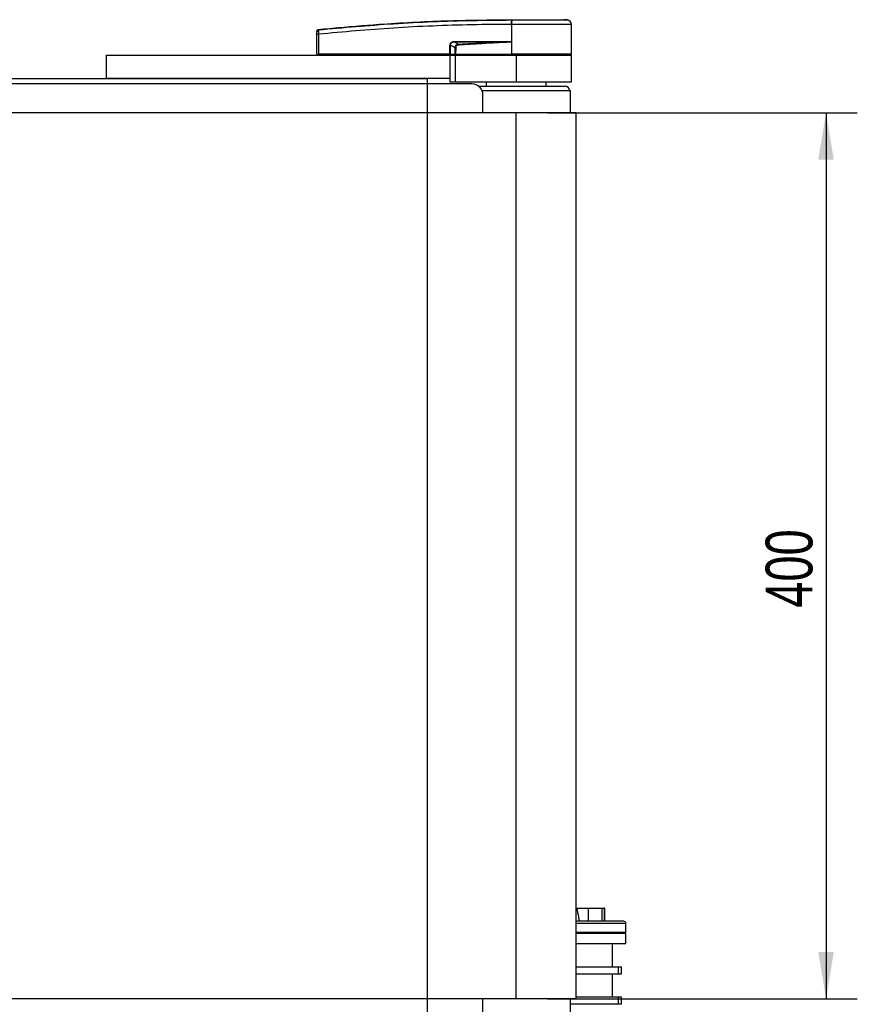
# Model space of a CAD drawing. Header units: millimetres. Extents: x 0 to 420, y 0 to 297.
# Tile 11 of 32: x 184 to 238, y 75 to 138. Entities that reach past the tile are written whole.
import ezdxf

# ---------------------------------------------------------------- set-up
doc = ezdxf.new("R2010")
doc.units = ezdxf.units.MM
doc.layers.add('QUOTE', color=174, linetype='Continuous')
doc.styles.add('SLDTEXTSTYLE3', font='TXT', dxfattribs={"width": 0.75})
doc.dimstyles.new('SLDDIMSTYLE0', dxfattribs={"dimtxt": 3, "dimasz": 3, "dimexe": 0, "dimexo": 0.0625, "dimgap": 0.75, "dimtad": 1, "dimlfac": 7.052763, "dimrnd": 1e-09, "dimzin": 12, "dimdsep": 46, "dimtxsty": 'SLDTEXTSTYLE3', "dimsah": 1, "dimcen": 0.09, "dimadec": 0, "dimazin": 3, "dimtfac": 1, "dimtdec": 3, "dimtofl": 0, "dimtmove": 0, "dimatfit": 3, "dimfxl": 0, "dimfrac": 2, "dimtolj": 1, "dimtzin": 12, "dimarcsym": 0})

# ---------------------------------------------------------------- blocks, each defined once
blk = doc.blocks.new('_D_3')
at = {"layer": 'QUOTE'}
for p, q in [((217.804, 132.358), (237.621, 132.358)), ((235.621, 132.358), (235.621, 75.642)), ((217.804, 75.642), (237.621, 75.642))]:
    blk.add_line(p, q, dxfattribs=at)
for points in [[(235.621, 132.358), (235.121, 129.358), (236.121, 129.358)], [(235.621, 75.642), (236.121, 78.642), (235.121, 78.642)]]:
    blk.add_solid(points, dxfattribs=at)
at = {"layer": 'QUOTE', "insert": (231.754, 100.675), "char_height": 3, "attachment_point": 1, "rotation": 90, "style": 'SLDTEXTSTYLE3'}
blk.add_mtext('400', dxfattribs=at)

msp = doc.modelspace()

# ---------------------------------------------------------------- linework, layer by layer
at = {"color": 7, "linetype": 'Continuous', "lineweight": 25}
for p, q in [((215.5074, 138.3128), (215.5076, 138.3128)), ((219.0776, 138.2933), (218.8309, 138.3128)), ((203.1579, 137.6851), (203.1578, 137.6851)), ((215.5072, 138.0139), (215.4842, 138.0139)), ((215.5072, 138.0139), (215.5058, 136.1151)), ((219.3477, 136.1151), (219.3311, 138.0138)), ((203.0433, 136.1151), (203.0543, 137.3847)), ((203.1582, 137.3847), (203.1471, 136.1151)), ((211.8692, 136.8828), (212.1185, 136.7532)), ((215.1966, 136.8828), (211.8692, 136.8828)), ((211.871, 136.9195), (215.1984, 136.9195)), ((215.4983, 136.9024), (215.4983, 136.8945)), ((215.4983, 136.8945), (215.5051, 136.1151)), ((211.5575, 136.1151), (211.5597, 136.6874)), ((211.5862, 136.6874), (211.584, 136.1151)), ((211.8853, 136.5319), (211.5862, 136.6874)), ((189.5727, 136.0442), (189.5727, 134.5554)), ((189.5727, 136.0442), (211.5499, 136.0442)), ((203.0433, 136.1151), (203.1471, 136.1151)), ((203.1123, 136.1151), (203.1135, 136.0442)), ((211.5575, 136.1151), (203.1471, 136.1151)), ((203.1524, 136.1151), (203.1525, 136.0442)), ((211.5499, 136.0442), (211.5499, 134.5554)), ((211.5499, 136.0442), (211.9044, 136.0442)), ((211.584, 136.1151), (211.5575, 136.1151)), ((211.5631, 136.1151), (211.5632, 136.0442)), ((211.584, 136.1151), (211.9001, 136.1151)), ((211.633, 136.1151), (211.6338, 136.0442)), ((211.9044, 136.0442), (211.9044, 134.3427)), ((211.9044, 136.0442), (215.8036, 136.0442)), ((211.9109, 136.1151), (215.5051, 136.1151)), ((211.9332, 136.1151), (211.9337, 136.0442)), ((215.5058, 136.1151), (215.5051, 136.1151)), ((219.3477, 136.1151), (215.5058, 136.1151)), ((215.5087, 136.1151), (215.5088, 136.0442)), ((215.8036, 136.0442), (215.8036, 134.3427)), ((215.8036, 136.0442), (219.3483, 136.0442)), ((219.2774, 136.0442), (219.2786, 136.1151)), ((219.3483, 134.3427), (219.3483, 136.0442)), ((178.3241, 134.5554), (189.5727, 134.5554)), ((211.5499, 134.5554), (189.5727, 134.5554)), ((210.1321, 134.2009), (210.1321, 134.5554)), ((211.5499, 134.5554), (211.5499, 134.3427)), ((211.5499, 134.3427), (211.9044, 134.3427)), ((211.9044, 134.3427), (215.8036, 134.3427)), ((213.8894, 134.3427), (213.8894, 134.0591)), ((215.8036, 134.3427), (219.3483, 134.3427)), ((217.7177, 134.0591), (217.7177, 134.3427)), ((212.9678, 134.2009), (62.6721, 134.2009)), ((213.3932, 134.0591), (218.9229, 134.0591)), ((213.6176, 133.7756), (219.2774, 133.7756)), ((219.2842, 132.3577), (219.2774, 133.7756)), ((213.6768, 132.3577), (213.6768, 133.492)), ((215.8036, 132.3577), (59.8363, 132.3577)), ((215.8036, 75.6423), (215.8036, 132.3577)), ((219.6319, 132.3577), (215.8036, 132.3577)), ((219.6319, 75.6423), (219.6319, 132.3577)), ((219.6319, 81.4556), (219.6788, 81.4556)), ((219.6788, 81.4556), (220.4117, 81.4556)), ((220.4117, 81.4556), (221.2877, 81.4556)), ((220.4117, 81.4556), (220.4117, 80.6049)), ((221.2877, 81.4556), (221.2877, 80.6049)), ((221.2877, 81.4556), (221.4283, 81.4556)), ((221.4283, 81.4556), (221.4283, 80.6049)), ((221.4751, 81.4556), (221.4283, 81.4556)), ((221.4751, 80.6049), (221.4751, 81.4556)), ((222.8221, 80.4631), (219.6319, 80.4631)), ((222.8221, 79.896), (222.8221, 80.4631)), ((222.8221, 79.896), (219.6319, 79.896)), ((222.8221, 79.8251), (219.6319, 79.8251)), ((222.7512, 79.8251), (222.8221, 79.896)), ((222.8221, 79.187), (222.8221, 79.8251)), ((219.6319, 79.187), (222.8221, 79.187)), ((221.9714, 77.694), (221.9714, 79.187)), ((219.6319, 77.694), (222.3212, 77.694)), ((222.3212, 77.694), (222.3212, 77.2403)), ((222.3212, 77.694), (222.5385, 77.694)), ((222.5385, 77.2403), (222.5385, 77.694)), ((219.6319, 77.2403), (222.3212, 77.2403)), ((221.9714, 75.7458), (221.9714, 77.2403)), ((222.3212, 77.2403), (222.5385, 77.2403)), ((215.8036, 75.6423), (59.8363, 75.6423)), ((213.6768, 74.508), (213.6768, 75.6423)), ((219.6319, 75.6423), (215.8036, 75.6423)), ((219.2774, 74.2244), (219.2842, 75.6423)), ((222.3212, 75.7458), (219.6319, 75.7458)), ((222.3212, 75.7458), (222.3212, 75.2921)), ((222.5385, 75.7458), (222.3212, 75.7458)), ((222.5385, 75.2921), (222.5385, 75.7458)), ((222.3212, 75.2921), (219.2825, 75.2921)), ((222.5385, 75.2921), (222.3212, 75.2921))]:
    msp.add_line(p, q, dxfattribs=at)
at = {"color": 7, "linetype": 'Continuous'}
for p in [(65.5079, 134.5554), (210.1321, 73.4446)]:
    msp.add_line(p, (210.1321, 134.5554), dxfattribs=at)
at = {"color": 7, "linetype": 'Continuous', "lineweight": 25, "flags": 128}
msp.add_lwpolyline([(215.1966, 136.8828), (215.3656, 136.8894), (215.4983, 136.8945)], dxfattribs=at)
at = {"color": 7, "linetype": 'Continuous', "lineweight": 25}
for centre, radius, start, end in [((216.5493, 138.0738), 1.0668, 168.120168, 183.219012), ((221.2576, 137.6376), 5.7895, 173.303191, 173.496611), ((216.5725, 138.0731), 1.0669, 168.081743, 183.180073), ((219.0475, 138.0113), 0.2836, 0.500011, 83.923128), ((203.1689, 137.5509), 0.1131, 96.104195, 179.384141), ((203.1063, 134.2456), 3.1395, 89.051899, 90.948101), ((211.5773, 136.9156), 0.2938, 353.585658, 0.74759), ((214.9047, 136.9156), 0.2938, 353.585658, 0.74759), ((211.573, 140.2988), 3.6114, 269.78976, 270.21024), ((114.1867, 132.0201), 98.0461, 2.731259, 2.766996), ((212.9678, 133.492), 0.7089, 0, 90), ((218.9229, 133.7756), 0.2836, 0, 90), ((222.6803, 80.4631), 0.1418, 360, 90)]:
    msp.add_arc(centre, radius, start, end, dxfattribs=at)
for centre, major_axis, ratio, start_param, end_param in [((212.0628, 136.5429), (0.4821, -0.2371), 0.6067254, 2.2520057, 3.4288926), ((212.0593, 136.5433), (0.4561, -0.2258), 0.5569608, 2.2532184, 3.4301053), ((212.236, 136.4514), (0.3249, -0.1728), 0.7705823, 2.3011388, 3.4780257), ((212.236, 136.4521), (0.2836, -0.1499), 0.6630178, 2.2990506, 3.4759374)]:
    msp.add_ellipse(centre, major_axis=major_axis, ratio=ratio, start_param=start_param, end_param=end_param, dxfattribs=at)
for points, knots in [([(203.1568, 137.6633), (204.7535, 137.809), (207.1871, 138.0311), (210.4662, 138.1945), (212.9863, 138.281), (214.6637, 138.281), (215.5054, 138.2934), (215.5054, 138.2934)], [0, 0, 0, 0, 0.3887669, 0.5925279, 0.7962893, 0.9999993, 1, 1, 1, 1]), ([(203.1579, 137.6851), (203.2055, 137.6899), (203.4995, 137.7198), (204.7892, 137.8457), (207.4391, 138.0621), (211.2622, 138.2702), (214.0918, 138.2986), (215.5074, 138.3128)], [0, 0, 0, 0, 0.0117013, 0.0722088, 0.3141935, 0.6568871, 1, 1, 1, 1]), ([(215.5054, 138.2934), (215.5054, 138.2934), (215.5131, 138.2934), (215.5208, 138.2934), (215.5286, 138.2934)], [0, 0, 0, 0, 0.0003655, 1, 1, 1, 1]), ([(215.5076, 138.3128), (215.7181, 138.3128), (216.1398, 138.3128), (216.7609, 138.3128), (217.3382, 138.3128), (217.8516, 138.3128), (218.2745, 138.3128), (218.59, 138.3128), (218.7938, 138.3128), (218.8186, 138.3128), (218.8309, 138.3128)], [0, 0, 0, 0, 0.1248804, 0.2501396, 0.3746494, 0.4998125, 0.6247642, 0.7495577, 0.8749238, 1, 1, 1, 1]), ([(215.5286, 138.2934), (215.6952, 138.2934), (216.0286, 138.2933), (216.5425, 138.2933), (217.0541, 138.2933), (217.5476, 138.2932), (217.9905, 138.2933), (218.3725, 138.2933), (218.6806, 138.2933), (218.9068, 138.2934), (219.0501, 138.2933), (219.0684, 138.2933), (219.0776, 138.2933)], [0, 0, 0, 0, 0.0923036, 0.1846071, 0.2865385, 0.3884688, 0.490398, 0.5923288, 0.694247, 0.7961664, 0.8980845, 1, 1, 1, 1]), ([(203.0543, 137.3847), (203.0544, 137.3914), (203.0546, 137.4171), (203.055, 137.4607), (203.0554, 137.5071), (203.0557, 137.541), (203.0558, 137.5484), (203.0558, 137.5521)], [0, 0, 0, 0, 0.0821077, 0.3116546, 0.5407071, 0.7703697, 1, 1, 1, 1]), ([(203.0558, 137.5521), (203.0559, 137.5603), (203.056, 137.5714), (203.056, 137.5728), (203.056, 137.5732)], [0, 0, 0, 0, 0.7365741, 1, 1, 1, 1]), ([(203.056, 137.5732), (203.0561, 137.5772), (203.0568, 137.594), (203.0656, 137.6231), (203.0883, 137.6545), (203.1201, 137.6774), (203.1453, 137.6825), (203.1578, 137.6851)], [0, 0, 0, 0, 0.0716067, 0.3068114, 0.5378745, 0.7689372, 1, 1, 1, 1]), ([(203.1568, 137.6633), (203.156, 137.6571), (203.1544, 137.6446), (203.1538, 137.5881), (203.1546, 137.511), (203.1564, 137.4385), (203.1579, 137.3959), (203.1582, 137.3847)], [0, 0, 0, 0, 0.2296881, 0.4595969, 0.6887793, 0.9180889, 1, 1, 1, 1]), ([(203.1578, 137.6851), (203.1577, 137.6847), (203.1574, 137.6831), (203.1571, 137.6717), (203.1568, 137.6633)], [0, 0, 0, 0, 0.2638842, 1, 1, 1, 1]), ([(215.4842, 138.0139), (214.6462, 138.0086), (212.9702, 137.9982), (210.4569, 137.9162), (207.1831, 137.7516), (204.7531, 137.5301), (203.1582, 137.3847)], [0, 0, 0, 0, 0.2036202, 0.4072406, 0.6109477, 1, 1, 1, 1]), ([(219.3311, 138.0138), (219.3217, 138.0138), (219.3026, 138.0139), (219.1488, 138.0139), (218.9054, 138.0137), (218.5747, 138.0138), (218.1625, 138.0139), (217.6872, 138.0137), (217.1539, 138.0139), (216.6045, 138.0138), (216.0482, 138.0138), (215.689, 138.0138), (215.5072, 138.0139)], [0, 0, 0, 0, 0.100465, 0.2038434, 0.3043094, 0.4076889, 0.5081552, 0.611535, 0.7120023, 0.8153833, 0.9066108, 1, 1, 1, 1]), ([(212.1185, 136.7532), (212.693, 136.7792), (213.7189, 136.8256), (214.7451, 136.8653), (215.1966, 136.8828)], [0, 0, 0, 0, 0.5599741, 1, 1, 1, 1]), ([(215.4983, 136.8945), (214.8682, 136.8525), (213.743, 136.7773), (212.6169, 136.7182), (212.1214, 136.6921)], [0, 0, 0, 0, 0.5600269, 1, 1, 1, 1]), ([(215.1984, 136.9195), (215.2274, 136.9192), (215.3132, 136.9184), (215.4141, 136.9187), (215.4842, 136.9051), (215.4983, 136.9024)], [0, 0, 0, 0, 0.2892673, 0.8568296, 1, 1, 1, 1]), ([(211.8853, 136.5319), (211.8936, 136.532), (211.9085, 136.532), (211.9272, 136.532), (211.9355, 136.5319)], [0, 0, 0, 0, 0.56, 1, 1, 1, 1]), ([(211.9001, 136.1151), (211.8955, 136.1928), (211.8874, 136.3315), (211.886, 136.4708), (211.8853, 136.5319)], [0, 0, 0, 0, 0.56058603, 1, 1, 1, 1]), ([(211.9355, 136.5319), (211.9333, 136.4541), (211.9294, 136.3148), (211.9166, 136.1762), (211.9109, 136.1151)], [0, 0, 0, 0, 0.5593923, 1, 1, 1, 1]), ([(211.9001, 136.1151), (211.9011, 136.1151), (211.9033, 136.1151), (211.9072, 136.1151), (211.9099, 136.1151), (211.9109, 136.1151)], [0, 0, 0, 0, 0.3193957, 0.7481913, 1, 1, 1, 1]), ([(219.6788, 81.4556), (219.7133, 81.2645), (219.7641, 80.9834), (219.8184, 80.6966), (219.8358, 80.6049)], [0, 0, 0, 0, 0.6801683, 1, 1, 1, 1]), ([(222.6803, 80.6049), (222.6705, 80.6049), (222.6504, 80.6049), (222.4853, 80.6049), (222.2354, 80.6049), (221.9201, 80.6049), (221.5666, 80.6049), (221.151, 80.6049), (220.6741, 80.6049), (220.1696, 80.6049), (219.8037, 80.6049), (219.6319, 80.6049)], [0, 0, 0, 0, 0.1244298, 0.2527131, 0.3845938, 0.4877038, 0.5908027, 0.6961067, 0.8013994, 0.9067035, 1, 1, 1, 1])]:
    msp.add_open_spline(points, degree=3, knots=knots, dxfattribs=at)

# ---------------------------------------------------------------- dimensions: what is measured, and where the dimension line sits
at = {"layer": 'QUOTE'}
dim = msp.add_linear_dim(base=(233.2397, 75.6423), p1=(215.8036, 132.3577), p2=(215.8036, 75.6423), angle=90, dimstyle='SLDDIMSTYLE0', dxfattribs=at)
dim.commit()
dim.dimension.update_dxf_attribs({"geometry": '_D_3', "text_midpoint": (233.2397, 104), "dimtype": 160})

doc.saveas('drawing.dxf')
